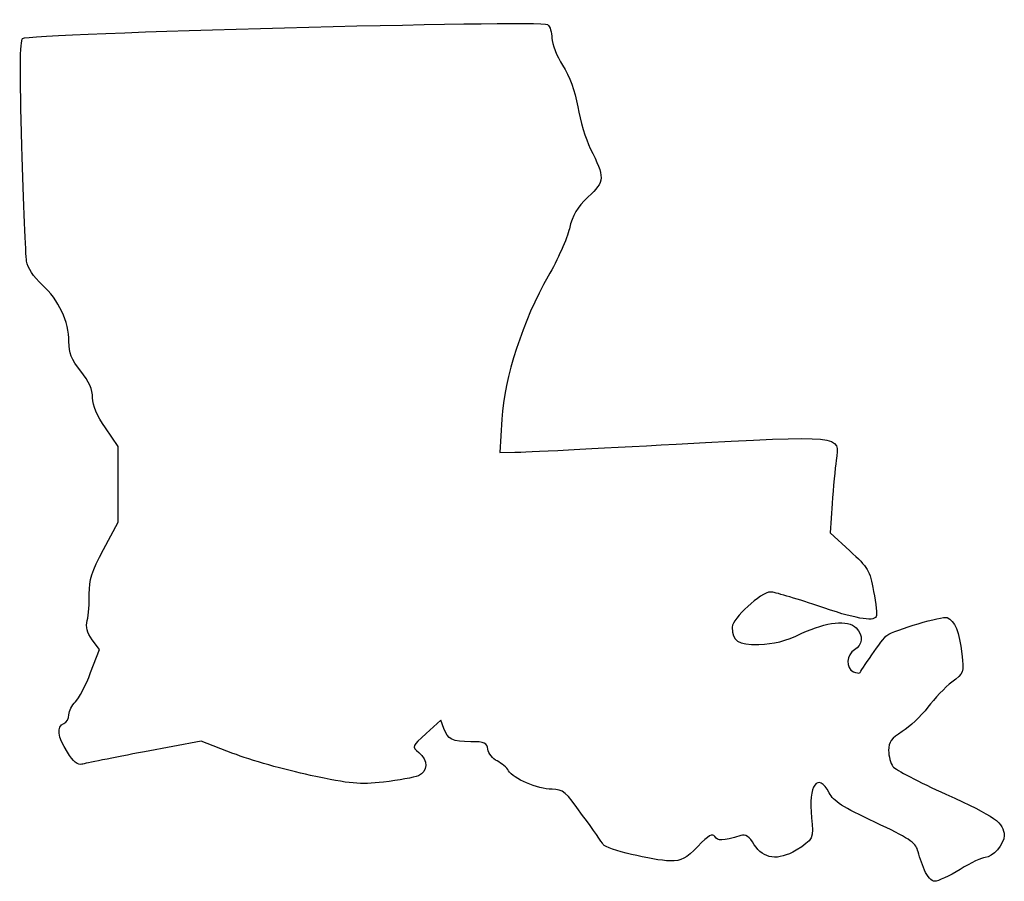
# Model space of a CAD drawing. Extents: x 72.2 to 153.9, y 92 to 163.5.
import ezdxf

# ---------------------------------------------------------------- set-up
doc = ezdxf.new("R2010")
doc.units = 0
doc.layers.add('Layer_1', color=7, linetype='CONTINUOUS')

msp = doc.modelspace()

# ---------------------------------------------------------------- linework, layer by layer
at = {"layer": 'Layer_1', "color": 7}
for points in [[(112.205005, 130.323888), (112.041014, 127.572221), (113.2815, 127.586332)], [(79.161473, 119.530144), (80.371964, 121.786665), (80.372529, 124.927333), (80.373093, 128.068001), (79.31476, 129.604656)], [(139.607188, 123.325694), (139.435092, 120.913614), (141.067779, 119.421429)], [(78.086387, 109.317241), (78.809985, 111.24115), (78.214025, 112.047227)], [(107.387966, 104.69264), (107.140101, 105.362681), (105.934061, 104.273095)], [(89.888957, 102.622715), (87.269089, 103.642204), (82.55118, 102.750085)]]:
    msp.add_lwpolyline(points, dxfattribs=at)
msp.add_lwpolyline([(147.264521, 92.94507), (147.264696, 92.94507), (147.264521, 92.94507), (147.264521, 92.94507)], close=True, dxfattribs=at)
for points in [[(72.441257, 161.901433), (72.854783, 162.32769), (115.485858, 163.456111), (116.003649, 163.054505)], [(116.003649, 163.054505), (116.197676, 162.904013), (116.356426, 162.394805), (116.356426, 161.922927)], [(72.380038, 152.972221), (72.199215, 159.182865), (72.216264, 161.669514), (72.441257, 161.901433)], [(116.356426, 161.922927), (116.356426, 161.441391), (116.747592, 160.455388), (117.247992, 159.675583)], [(117.247992, 159.675583), (117.848442, 158.739867), (118.256705, 157.612541), (118.498326, 156.223085)], [(118.498326, 156.223085), (118.695645, 155.088371), (119.165274, 153.543478), (119.541939, 152.789984)], [(72.775321, 143.446668), (72.695751, 143.951445), (72.517875, 148.237943), (72.380038, 152.972221)], [(119.541939, 152.789984), (120.76323, 150.346894), (120.750505, 150.049516), (119.369284, 148.754932)], [(119.369284, 148.754932), (118.416572, 147.861978), (118.071446, 147.281577), (117.807054, 146.127717)], [(117.807054, 146.127717), (117.620407, 145.313139), (116.828282, 143.536288), (116.046781, 142.179163)], [(74.071663, 141.471112), (73.320402, 142.161123), (72.86969, 142.847984), (72.775321, 143.446668)], [(116.046781, 142.179163), (113.959177, 138.5539), (112.410711, 133.775513), (112.205005, 130.323888)], [(76.280871, 136.760764), (76.280871, 138.42298), (75.44124, 140.213194), (74.071663, 141.471112)], [(77.265908, 134.314716), (76.487415, 135.294047), (76.280871, 135.806941), (76.280871, 136.760764)], [(78.253686, 132.10843), (78.25171, 132.785661), (77.955685, 133.44699), (77.265908, 134.314716)], [(79.31476, 129.604656), (78.600032, 130.642406), (78.255537, 131.4553), (78.253686, 132.10843)], [(126.657537, 128.259054), (140.571824, 129.014199), (140.255738, 129.046214), (139.948505, 126.912817)], [(113.2815, 127.586332), (113.963763, 127.594093), (119.982982, 127.896819), (126.657537, 128.259054)], [(139.948505, 126.912817), (139.855437, 126.266545), (139.701843, 124.652339), (139.607188, 123.325694)], [(77.973185, 115.861255), (77.955123, 117.010946), (78.176109, 117.693289), (79.161473, 119.530144)], [(141.067779, 119.421429), (142.596063, 118.024663), (142.722989, 117.809404), (143.052642, 116.055195)], [(143.052642, 116.055195), (143.246334, 115.024471), (143.343929, 114.082642), (143.269518, 113.962241)], [(77.806728, 113.651096), (77.910492, 114.089881), (77.985397, 115.084452), (77.973185, 115.861255)], [(134.507128, 115.999287), (133.715949, 115.996465), (131.313482, 113.801724), (131.318525, 113.086372)], [(138.336076, 114.872221), (136.511651, 115.49311), (134.788622, 116.000289), (134.507128, 115.999287)], [(143.269518, 113.962241), (142.990993, 113.511577), (141.556977, 113.776084), (138.336076, 114.872221)], [(78.214025, 112.047227), (77.778777, 112.635934), (77.668941, 113.06844), (77.806728, 113.651096)], [(137.102277, 112.574193), (139.185921, 113.549248), (140.894864, 113.717912), (141.595156, 113.017617)], [(144.136689, 112.398368), (144.819616, 112.868838), (148.754665, 114.029833), (149.150945, 113.877769)], [(149.150945, 113.877769), (149.777114, 113.637485), (150.162387, 112.683413), (150.362389, 110.877809)], [(131.318525, 113.086372), (131.326907, 111.89954), (131.752718, 111.624727), (133.533402, 111.65697)], [(141.595156, 113.017617), (142.206602, 112.406172), (142.150544, 111.565299), (141.474204, 111.203332)], [(133.533402, 111.65697), (134.774858, 111.679435), (135.696342, 111.916276), (137.102277, 112.574193)], [(142.89151, 110.779999), (143.410892, 111.55611), (143.971222, 112.284376), (144.136689, 112.398368)], [(141.474204, 111.203332), (140.790357, 110.837349), (140.72386, 109.641726), (141.373487, 109.392439)], [(141.892195, 109.291689), (141.922435, 109.334149), (142.372128, 110.003888), (142.89151, 110.779999)], [(150.362389, 110.877809), (150.536704, 109.304101), (150.525539, 109.271927), (149.545943, 108.524753)], [(76.821919, 106.888448), (77.119398, 107.166135), (77.688409, 108.259091), (78.086387, 109.317241)], [(141.373487, 109.392439), (141.628537, 109.294567), (141.861955, 109.249231), (141.892195, 109.291689)], [(149.545943, 108.524753), (148.999694, 108.108108), (148.096972, 107.169547), (147.539893, 106.439057)], [(76.281046, 105.821258), (76.281046, 106.130529), (76.52444, 106.610764), (76.821919, 106.888448)], [(147.539893, 106.439057), (146.982815, 105.708567), (146.025139, 104.800712), (145.411726, 104.4216)], [(75.857712, 105.096503), (76.090546, 105.185849), (76.281046, 105.511988), (76.281046, 105.821258)], [(76.152886, 102.716151), (75.340461, 104.003115), (75.234529, 104.857365), (75.857712, 105.096503)], [(109.634195, 103.587653), (108.098779, 103.592676), (107.727262, 103.775438), (107.387966, 104.69264)], [(105.934061, 104.273095), (104.730135, 103.185419), (104.72906, 103.18267), (105.321202, 102.703183)], [(145.411726, 104.4216), (144.504328, 103.860796), (144.296426, 103.570652), (144.296426, 102.865093)], [(111.045306, 102.955396), (110.966879, 103.501457), (110.782887, 103.583897), (109.634195, 103.587653)], [(111.818225, 101.98835), (111.44272, 102.174863), (111.094907, 102.610032), (111.045306, 102.955396)], [(77.35233, 101.717962), (77.017965, 101.620629), (76.652419, 101.924839), (76.152886, 102.716151)], [(82.55118, 102.750085), (79.956327, 102.259416), (77.616846, 101.794963), (77.35233, 101.717962)], [(96.318824, 100.79507), (94.223324, 101.239556), (91.329883, 102.061996), (89.888957, 102.622715)], [(105.321202, 102.703183), (106.105655, 102.067968), (106.084864, 101.103302), (105.279379, 100.762798)], [(144.296426, 102.865093), (144.296426, 102.388127), (144.455176, 101.787688), (144.649204, 101.530784)], [(112.764463, 101.178387), (112.619536, 101.437357), (112.193728, 101.801841), (111.818225, 101.98835)], [(144.649204, 101.530784), (144.843232, 101.273879), (146.825902, 100.238502), (149.055136, 99.229941)], [(102.386601, 100.240638), (100.384026, 100.015592), (99.698167, 100.078262), (96.318824, 100.79507)], [(105.279379, 100.762798), (104.930129, 100.615159), (103.628379, 100.380186), (102.386601, 100.240638)], [(116.366513, 99.638419), (115.175665, 99.645813), (113.133545, 100.518876), (112.764463, 101.178387)], [(139.362902, 99.339963), (138.42888, 101.146165), (137.590778, 99.964696), (137.902662, 97.281468)], [(118.906513, 97.481482), (117.488132, 99.459405), (117.284037, 99.632718), (116.366513, 99.638419)], [(143.157383, 96.90988), (140.494066, 98.160201), (139.714958, 98.659164), (139.362902, 99.339963)], [(149.055136, 99.229941), (153.142623, 97.380666), (153.866619, 96.867039), (153.883007, 95.804881)], [(120.617082, 95.065614), (120.524541, 95.211433), (119.754783, 96.298573), (118.906513, 97.481482)], [(137.902662, 97.281468), (138.098471, 95.596883), (138.02745, 95.448581), (136.613463, 94.589446)], [(146.691886, 94.607209), (146.541064, 95.208134), (145.918942, 95.613436), (143.157383, 96.90988)], [(129.8755, 95.713026), (129.680668, 96.018126), (129.371417, 95.83993), (128.473189, 94.904999)], [(132.019935, 95.798952), (130.491899, 95.356571), (130.112824, 95.341382), (129.8755, 95.713026)], [(133.152504, 95.045627), (132.725318, 95.734941), (132.444352, 95.921826), (132.019935, 95.798952)], [(153.883007, 95.804881), (153.893788, 95.105427), (152.917136, 93.987777), (152.295129, 93.987777)], [(126.142603, 93.710392), (124.776444, 93.716008), (120.86472, 94.675414), (120.617082, 95.065614)], [(128.473189, 94.904999), (127.475415, 93.866458), (127.162769, 93.706203), (126.142603, 93.710392)], [(136.613463, 94.589446), (135.134068, 93.690566), (133.890704, 93.854449), (133.152504, 95.045627)], [(147.264696, 92.94507), (147.050323, 93.458139), (146.792561, 94.206101), (146.691886, 94.607209)], [(152.295129, 93.987777), (152.049841, 93.987777), (151.117424, 93.543277), (150.223093, 92.999999)], [(148.125663, 92.012221), (147.858999, 92.012221), (147.485021, 92.417343), (147.264521, 92.94507)], [(150.223093, 92.999999), (149.328762, 92.456721), (148.384918, 92.012221), (148.125663, 92.012221)]]:
    msp.add_open_spline(points, degree=3, dxfattribs=at)

doc.saveas('drawing.dxf')
